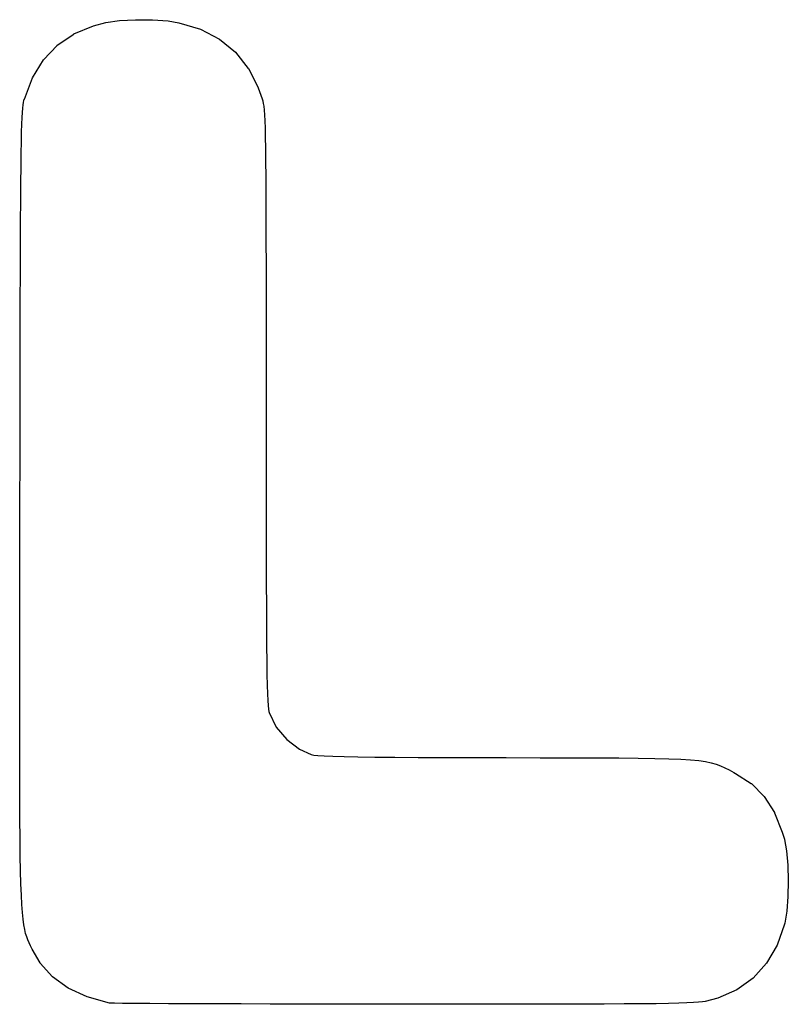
# Model space of a CAD drawing. Extents: x 57 to 265, y -121 to -64.
# Tile 6 of 7: x 159 to 171, y -111 to -96. Entities that reach past the tile are written whole.
import ezdxf

# ---------------------------------------------------------------- set-up
doc = ezdxf.new("R2010")
doc.units = 0
doc.header["$MEASUREMENT"] = 0
doc.layers.add('BLACK', color=7, linetype='CONTINUOUS')

msp = doc.modelspace()

# ---------------------------------------------------------------- linework, layer by layer
at = {"layer": 'Black'}
for p, q in [((159.784, -95.6925), (159.979, -95.6419)), ((159.979, -95.6418), (160.192, -95.6109)), ((159.979, -95.6419), (159.979, -95.6418)), ((159.979, -95.6419), (159.979, -95.6419)), ((160.192, -95.6109), (160.444, -95.5964)), ((160.192, -95.6109), (160.192, -95.6109)), ((160.192, -95.6109), (160.192, -95.6109)), ((160.444, -95.5964), (160.444, -95.5964)), ((160.444, -95.5964), (160.444, -95.5964)), ((160.444, -95.5964), (160.707, -95.5983)), ((160.707, -95.5983), (160.707, -95.5984)), ((160.707, -95.5984), (160.707, -95.5983)), ((160.707, -95.5983), (160.953, -95.6166)), ((160.953, -95.6166), (160.954, -95.6167)), ((160.954, -95.6167), (160.954, -95.6167)), ((160.954, -95.6167), (161.121, -95.643)), ((161.121, -95.643), (161.121, -95.6431)), ((161.121, -95.6431), (161.121, -95.6431)), ((161.121, -95.6431), (161.459, -95.7452)), ((159.48, -95.8197), (159.784, -95.6927)), ((159.784, -95.6927), (159.784, -95.6925)), ((159.784, -95.6927), (159.784, -95.6927)), ((161.459, -95.7452), (161.459, -95.7454)), ((161.459, -95.7454), (161.46, -95.7455)), ((161.46, -95.7455), (161.753, -95.8988)), ((159.22, -95.9968), (159.479, -95.8202)), ((159.479, -95.82), (159.48, -95.8197)), ((159.479, -95.8202), (159.479, -95.82)), ((161.753, -95.8988), (161.754, -95.8991)), ((161.754, -95.8991), (161.754, -95.8993)), ((161.754, -95.8993), (162.002, -96.1028)), ((159.006, -96.2248), (159.22, -95.9975)), ((159.22, -95.9972), (159.22, -95.9968)), ((159.22, -95.9975), (159.22, -95.9972)), ((162.002, -96.1028), (162.003, -96.1032)), ((162.003, -96.1032), (162.003, -96.1035)), ((162.003, -96.1035), (162.205, -96.3562)), ((158.834, -96.5046), (159.005, -96.2256)), ((159.005, -96.2252), (159.006, -96.2248)), ((159.005, -96.2256), (159.005, -96.2252)), ((162.205, -96.3562), (162.205, -96.3567)), ((162.205, -96.3567), (162.206, -96.3571)), ((162.206, -96.3571), (162.36, -96.658)), ((158.706, -96.8373), (158.834, -96.5054)), ((158.834, -96.505), (158.834, -96.5046)), ((158.834, -96.5054), (158.834, -96.505)), ((162.36, -96.658), (162.36, -96.6583)), ((162.36, -96.6583), (162.36, -96.6586)), ((162.36, -96.6586), (162.422, -96.8344)), ((158.693, -96.8886), (158.7, -96.8572)), ((158.7, -96.857), (158.705, -96.8377)), ((158.7, -96.8571), (158.7, -96.857)), ((158.7, -96.8572), (158.7, -96.8571)), ((158.705, -96.8377), (158.706, -96.8375)), ((158.706, -96.8375), (158.706, -96.8373)), ((162.422, -96.8344), (162.422, -96.8345)), ((162.422, -96.8345), (162.422, -96.8347)), ((162.422, -96.8347), (162.43, -96.8661)), ((162.43, -96.8661), (162.431, -96.8662)), ((162.431, -96.8662), (162.431, -96.8663)), ((162.431, -96.8663), (162.438, -96.903)), ((158.676, -97.0439), (158.681, -96.9793)), ((158.681, -96.9792), (158.687, -96.9286)), ((158.681, -96.9793), (158.681, -96.9792)), ((158.681, -96.9793), (158.681, -96.9793)), ((158.687, -96.9284), (158.693, -96.8889)), ((158.687, -96.9285), (158.687, -96.9284)), ((158.687, -96.9286), (158.687, -96.9285)), ((158.693, -96.8888), (158.693, -96.8886)), ((158.693, -96.8889), (158.693, -96.8888)), ((162.438, -96.903), (162.438, -96.9032)), ((162.438, -96.9032), (162.438, -96.9033)), ((162.438, -96.9033), (162.445, -96.9488)), ((162.445, -96.9488), (162.445, -96.9489)), ((162.445, -96.9489), (162.445, -96.9491)), ((162.445, -96.9491), (162.451, -97.0069)), ((162.451, -97.0069), (162.451, -97.007)), ((162.451, -97.007), (162.451, -97.0071)), ((162.451, -97.0071), (162.457, -97.0807)), ((158.667, -97.2274), (158.671, -97.1258)), ((158.671, -97.1257), (158.676, -97.0441)), ((158.671, -97.1258), (158.671, -97.1257)), ((158.671, -97.1257), (158.671, -97.1257)), ((158.676, -97.044), (158.676, -97.0439)), ((158.676, -97.0441), (158.676, -97.044)), ((162.457, -97.0807), (162.457, -97.0808)), ((162.457, -97.0808), (162.457, -97.0808)), ((162.457, -97.0808), (162.462, -97.1737)), ((162.462, -97.1737), (162.462, -97.1738)), ((162.462, -97.1738), (162.462, -97.1738)), ((162.462, -97.1738), (162.466, -97.2895)), ((158.663, -97.3521), (158.667, -97.2275)), ((158.667, -97.2275), (158.667, -97.2274)), ((158.667, -97.2274), (158.667, -97.2274)), ((162.466, -97.2895), (162.466, -97.2896)), ((162.466, -97.2896), (162.466, -97.2896)), ((162.466, -97.2896), (162.469, -97.4315)), ((158.66, -97.5027), (158.663, -97.3521)), ((158.663, -97.3521), (158.663, -97.3521)), ((158.663, -97.3521), (158.663, -97.3521)), ((162.469, -97.4315), (162.469, -97.4315)), ((162.469, -97.4315), (162.469, -97.4316)), ((162.469, -97.4316), (162.472, -97.6032)), ((158.656, -97.6823), (158.66, -97.5028)), ((158.66, -97.5028), (158.66, -97.5027)), ((158.66, -97.5028), (158.66, -97.5028)), ((162.472, -97.6032), (162.472, -97.6033)), ((162.472, -97.6033), (162.472, -97.6033)), ((162.472, -97.6033), (162.475, -97.8082)), ((158.654, -97.8939), (158.656, -97.6823)), ((158.656, -97.6823), (158.656, -97.6823)), ((158.656, -97.6823), (158.656, -97.6823)), ((158.651, -98.1403), (158.654, -97.8939)), ((158.654, -97.8939), (158.654, -97.8939)), ((158.654, -97.8939), (158.654, -97.8939)), ((162.475, -97.8082), (162.475, -97.8082)), ((162.475, -97.8082), (162.475, -97.8082)), ((162.475, -97.8082), (162.477, -98.0498)), ((162.477, -98.0498), (162.477, -98.0498)), ((162.477, -98.0498), (162.477, -98.0498)), ((162.477, -98.0498), (162.479, -98.3316)), ((158.649, -98.4246), (158.651, -98.1403)), ((158.651, -98.1403), (158.651, -98.1403)), ((158.651, -98.1403), (158.651, -98.1403)), ((162.479, -98.3316), (162.479, -98.3316)), ((162.479, -98.3316), (162.479, -98.3316)), ((162.479, -98.3316), (162.48, -98.657)), ((158.647, -98.7499), (158.649, -98.4246)), ((158.649, -98.4246), (158.649, -98.4246)), ((158.649, -98.4246), (158.649, -98.4246)), ((162.48, -98.657), (162.48, -98.657)), ((162.48, -98.657), (162.48, -98.657)), ((162.48, -98.657), (162.481, -99.0296)), ((158.646, -99.119), (158.647, -98.7499)), ((158.647, -98.7499), (158.647, -98.7499)), ((158.647, -98.7499), (158.647, -98.7499)), ((162.481, -99.0296), (162.481, -99.0296)), ((162.481, -99.0296), (162.481, -99.0296)), ((162.481, -99.0296), (162.482, -99.4529)), ((158.644, -99.5349), (158.646, -99.119)), ((158.646, -99.119), (158.646, -99.119)), ((158.646, -99.119), (158.646, -99.119)), ((162.482, -99.4529), (162.482, -99.4529)), ((162.482, -99.4529), (162.482, -99.4529)), ((162.482, -99.4529), (162.482, -99.9302)), ((158.643, -100.001), (158.644, -99.5349)), ((158.644, -99.5349), (158.644, -99.5349)), ((158.644, -99.5349), (158.644, -99.5349)), ((162.482, -99.9302), (162.482, -99.9302)), ((162.482, -99.9302), (162.482, -100.465)), ((158.641, -100.519), (158.643, -100.001)), ((158.643, -100.001), (158.643, -100.001)), ((158.64, -101.094), (158.641, -100.519)), ((158.641, -100.519), (158.641, -100.519)), ((162.482, -100.465), (162.482, -100.465)), ((162.482, -100.465), (162.482, -101.061)), ((158.639, -101.727), (158.64, -101.094)), ((158.64, -101.094), (158.64, -101.094)), ((162.482, -101.061), (162.482, -101.061)), ((162.482, -101.061), (162.482, -101.659)), ((158.638, -102.422), (158.639, -101.727)), ((158.639, -101.727), (158.639, -101.727)), ((162.482, -101.659), (162.483, -102.327)), ((162.483, -102.327), (162.483, -102.931)), ((158.637, -103.182), (158.638, -102.422)), ((162.483, -102.931), (162.483, -103.473)), ((158.636, -103.882), (158.637, -103.182)), ((162.483, -103.473), (162.484, -103.957)), ((158.634, -104.603), (158.636, -103.882)), ((162.484, -103.957), (162.485, -104.386)), ((162.485, -104.386), (162.487, -104.764)), ((158.634, -105.261), (158.634, -104.603)), ((158.634, -104.603), (158.634, -104.603)), ((162.487, -104.764), (162.488, -105.093)), ((162.488, -105.093), (162.491, -105.377)), ((158.633, -105.861), (158.634, -105.261)), ((158.634, -105.261), (158.634, -105.261)), ((162.491, -105.377), (162.491, -105.377)), ((162.491, -105.377), (162.493, -105.618)), ((162.493, -105.618), (162.493, -105.618)), ((162.493, -105.618), (162.496, -105.821)), ((158.633, -106.405), (158.633, -105.861)), ((158.633, -105.861), (158.633, -105.861)), ((162.496, -105.821), (162.496, -105.821)), ((162.496, -105.821), (162.5, -105.989)), ((162.5, -105.989), (162.504, -106.124)), ((162.504, -106.124), (162.508, -106.229)), ((162.508, -106.229), (162.514, -106.309)), ((158.633, -106.895), (158.633, -106.405)), ((158.633, -106.405), (158.633, -106.405)), ((158.633, -106.405), (158.633, -106.405)), ((162.514, -106.309), (162.519, -106.366)), ((162.519, -106.366), (162.526, -106.403)), ((162.526, -106.403), (162.529, -106.416)), ((162.529, -106.416), (162.642, -106.644)), ((162.642, -106.644), (162.805, -106.84)), ((162.805, -106.84), (163.006, -106.991)), ((158.633, -107.335), (158.633, -106.895)), ((158.633, -106.895), (158.633, -106.895)), ((158.633, -106.895), (158.633, -106.895)), ((163.006, -106.991), (163.188, -107.073)), ((163.188, -107.073), (163.226, -107.081)), ((163.226, -107.081), (163.293, -107.088)), ((163.293, -107.088), (163.392, -107.094)), ((163.392, -107.094), (163.526, -107.1)), ((163.526, -107.1), (163.7, -107.104)), ((163.7, -107.104), (163.917, -107.108)), ((163.917, -107.108), (163.917, -107.108)), ((163.917, -107.108), (164.179, -107.112)), ((164.179, -107.112), (164.179, -107.112)), ((164.179, -107.112), (164.492, -107.115)), ((164.492, -107.115), (164.859, -107.117)), ((164.859, -107.117), (165.283, -107.119)), ((165.283, -107.119), (165.768, -107.12)), ((165.768, -107.12), (166.234, -107.121)), ((166.234, -107.121), (166.763, -107.122)), ((166.763, -107.122), (166.763, -107.122)), ((166.763, -107.122), (167.23, -107.123)), ((167.23, -107.123), (167.23, -107.123)), ((167.23, -107.123), (167.23, -107.123)), ((167.23, -107.123), (167.637, -107.124)), ((167.637, -107.124), (167.637, -107.124)), ((167.637, -107.124), (167.637, -107.124)), ((167.637, -107.124), (167.991, -107.126)), ((167.991, -107.126), (167.991, -107.126)), ((167.991, -107.126), (167.991, -107.126)), ((167.991, -107.126), (168.296, -107.129)), ((168.296, -107.129), (168.296, -107.129)), ((168.296, -107.129), (168.296, -107.129)), ((168.296, -107.129), (168.556, -107.133)), ((168.556, -107.133), (168.556, -107.133)), ((168.556, -107.133), (168.556, -107.133)), ((168.556, -107.133), (168.775, -107.138)), ((168.775, -107.138), (168.775, -107.138)), ((168.775, -107.138), (168.775, -107.138)), ((168.775, -107.138), (168.96, -107.146)), ((168.96, -107.146), (168.96, -107.146)), ((168.96, -107.146), (168.96, -107.146)), ((168.96, -107.146), (169.114, -107.156)), ((169.114, -107.156), (169.114, -107.156)), ((169.114, -107.156), (169.114, -107.156)), ((169.114, -107.156), (169.241, -107.168)), ((169.241, -107.168), (169.241, -107.168)), ((169.241, -107.168), (169.241, -107.168)), ((169.241, -107.168), (169.347, -107.183)), ((158.635, -107.729), (158.633, -107.335)), ((158.633, -107.335), (158.633, -107.335)), ((158.633, -107.335), (158.633, -107.335)), ((169.347, -107.183), (169.348, -107.183)), ((169.348, -107.183), (169.348, -107.183)), ((169.348, -107.183), (169.437, -107.202)), ((169.437, -107.202), (169.437, -107.202)), ((169.437, -107.202), (169.437, -107.202)), ((169.437, -107.202), (169.514, -107.223)), ((169.514, -107.223), (169.514, -107.224)), ((169.514, -107.224), (169.514, -107.224)), ((169.514, -107.224), (169.583, -107.249)), ((169.583, -107.249), (169.583, -107.249)), ((169.583, -107.249), (169.583, -107.249)), ((169.583, -107.249), (169.649, -107.279)), ((169.649, -107.279), (169.649, -107.279)), ((169.649, -107.279), (169.649, -107.279)), ((169.649, -107.279), (169.716, -107.313)), ((169.716, -107.313), (169.716, -107.313)), ((169.716, -107.313), (169.716, -107.313)), ((169.716, -107.313), (169.79, -107.352)), ((169.79, -107.352), (169.79, -107.352)), ((169.79, -107.352), (169.818, -107.367)), ((169.818, -107.367), (169.818, -107.367)), ((169.818, -107.367), (169.818, -107.367)), ((169.818, -107.367), (170.063, -107.527)), ((170.063, -107.527), (170.063, -107.528)), ((170.063, -107.528), (170.064, -107.528)), ((170.064, -107.528), (170.263, -107.73)), ((158.637, -108.078), (158.635, -107.729)), ((158.635, -107.729), (158.635, -107.729)), ((158.635, -107.729), (158.635, -107.729)), ((170.263, -107.73), (170.263, -107.73)), ((170.263, -107.73), (170.264, -107.731)), ((170.264, -107.731), (170.423, -107.98)), ((158.639, -108.386), (158.637, -108.078)), ((158.637, -108.078), (158.637, -108.078)), ((158.637, -108.078), (158.637, -108.078)), ((170.423, -107.98), (170.423, -107.981)), ((170.423, -107.981), (170.423, -107.981)), ((170.423, -107.981), (170.545, -108.283)), ((158.643, -108.656), (158.639, -108.386)), ((158.639, -108.386), (158.639, -108.386)), ((158.639, -108.386), (158.639, -108.386)), ((170.545, -108.283), (170.545, -108.283)), ((170.545, -108.283), (170.546, -108.284)), ((170.546, -108.284), (170.579, -108.397)), ((170.579, -108.397), (170.579, -108.398)), ((170.579, -108.398), (170.579, -108.398)), ((170.579, -108.398), (170.613, -108.576)), ((158.647, -108.891), (158.643, -108.656)), ((158.643, -108.656), (158.643, -108.656)), ((158.643, -108.656), (158.643, -108.656)), ((170.613, -108.576), (170.613, -108.576)), ((170.613, -108.576), (170.613, -108.576)), ((170.613, -108.576), (170.633, -108.799)), ((170.633, -108.799), (170.633, -108.799)), ((170.633, -108.799), (170.633, -108.799)), ((170.633, -108.799), (170.641, -109.045)), ((158.653, -109.094), (158.647, -108.891)), ((158.647, -108.891), (158.647, -108.891)), ((158.647, -108.891), (158.647, -108.891)), ((158.659, -109.267), (158.653, -109.094)), ((158.653, -109.094), (158.653, -109.094)), ((158.653, -109.094), (158.653, -109.094)), ((170.641, -109.045), (170.636, -109.292)), ((170.641, -109.045), (170.641, -109.045)), ((170.641, -109.045), (170.641, -109.045)), ((158.659, -109.268), (158.659, -109.267)), ((158.667, -109.415), (158.659, -109.268)), ((158.659, -109.268), (158.659, -109.268)), ((170.636, -109.292), (170.617, -109.519)), ((170.636, -109.292), (170.636, -109.292)), ((170.636, -109.292), (170.636, -109.292)), ((158.676, -109.539), (158.667, -109.415)), ((158.667, -109.415), (158.667, -109.415)), ((158.667, -109.415), (158.667, -109.415)), ((158.676, -109.54), (158.676, -109.539)), ((158.676, -109.539), (158.676, -109.539)), ((158.686, -109.644), (158.676, -109.54)), ((170.617, -109.52), (170.586, -109.705)), ((170.617, -109.519), (170.617, -109.52)), ((170.617, -109.52), (170.617, -109.52)), ((158.698, -109.731), (158.686, -109.644)), ((158.686, -109.644), (158.686, -109.644)), ((158.686, -109.644), (158.686, -109.644)), ((158.711, -109.804), (158.698, -109.731)), ((158.698, -109.731), (158.698, -109.731)), ((158.698, -109.731), (158.698, -109.731)), ((170.582, -109.721), (170.465, -110.051)), ((170.586, -109.705), (170.582, -109.721)), ((170.582, -109.721), (170.582, -109.721)), ((170.582, -109.721), (170.582, -109.721)), ((170.586, -109.705), (170.586, -109.705)), ((170.586, -109.705), (170.586, -109.705)), ((158.712, -109.804), (158.711, -109.804)), ((158.726, -109.866), (158.712, -109.804)), ((158.712, -109.804), (158.712, -109.804)), ((158.743, -109.919), (158.726, -109.866)), ((158.726, -109.866), (158.726, -109.866)), ((158.726, -109.866), (158.726, -109.866)), ((158.743, -109.92), (158.743, -109.919)), ((158.761, -109.968), (158.743, -109.92)), ((158.743, -109.92), (158.743, -109.92)), ((158.781, -110.014), (158.761, -109.968)), ((158.761, -109.968), (158.761, -109.968)), ((158.761, -109.968), (158.761, -109.968)), ((158.782, -110.014), (158.781, -110.014)), ((158.804, -110.061), (158.782, -110.014)), ((158.782, -110.014), (158.782, -110.014)), ((158.828, -110.112), (158.804, -110.061)), ((158.804, -110.061), (158.804, -110.061)), ((158.804, -110.061), (158.804, -110.061)), ((170.465, -110.052), (170.302, -110.333)), ((170.465, -110.051), (170.465, -110.051)), ((170.465, -110.051), (170.465, -110.052)), ((158.953, -110.328), (158.828, -110.112)), ((158.828, -110.112), (158.828, -110.112)), ((158.828, -110.112), (158.828, -110.112)), ((158.953, -110.329), (158.953, -110.328)), ((158.953, -110.328), (158.953, -110.328)), ((159.146, -110.545), (158.953, -110.329)), ((170.302, -110.333), (170.093, -110.564)), ((170.302, -110.333), (170.302, -110.333)), ((170.302, -110.333), (170.302, -110.333)), ((159.146, -110.546), (159.146, -110.545)), ((159.147, -110.546), (159.146, -110.546)), ((159.39, -110.722), (159.147, -110.546)), ((170.093, -110.564), (170.093, -110.565)), ((170.092, -110.565), (169.839, -110.746)), ((170.093, -110.565), (170.092, -110.565)), ((159.391, -110.722), (159.39, -110.722)), ((159.39, -110.722), (159.39, -110.722)), ((159.687, -110.858), (159.391, -110.722)), ((160.038, -110.955), (159.687, -110.858)), ((159.687, -110.858), (159.687, -110.858)), ((159.687, -110.858), (159.687, -110.858)), ((169.838, -110.746), (169.54, -110.876)), ((169.839, -110.746), (169.838, -110.746)), ((169.838, -110.746), (169.838, -110.746)), ((160.039, -110.956), (160.038, -110.955)), ((160.038, -110.955), (160.038, -110.955)), ((160.047, -110.956), (160.039, -110.956)), ((160.113, -110.958), (160.047, -110.956)), ((160.047, -110.956), (160.047, -110.956)), ((160.047, -110.956), (160.047, -110.956)), ((160.241, -110.96), (160.113, -110.958)), ((160.113, -110.958), (160.113, -110.958)), ((160.113, -110.958), (160.113, -110.958)), ((160.428, -110.961), (160.241, -110.96)), ((160.241, -110.96), (160.241, -110.96)), ((160.241, -110.96), (160.241, -110.96)), ((160.668, -110.963), (160.428, -110.961)), ((160.428, -110.961), (160.428, -110.961)), ((160.428, -110.961), (160.428, -110.961)), ((160.959, -110.965), (160.668, -110.963)), ((160.668, -110.963), (160.668, -110.963)), ((160.668, -110.963), (160.668, -110.963)), ((161.296, -110.966), (160.959, -110.965)), ((160.959, -110.965), (160.959, -110.965)), ((160.959, -110.965), (160.959, -110.965)), ((161.675, -110.968), (161.296, -110.966)), ((161.296, -110.966), (161.296, -110.966)), ((161.296, -110.966), (161.296, -110.966)), ((162.093, -110.969), (161.675, -110.968)), ((161.675, -110.968), (161.675, -110.968)), ((161.675, -110.968), (161.675, -110.968)), ((162.544, -110.97), (162.093, -110.969)), ((162.093, -110.969), (162.093, -110.969)), ((162.093, -110.969), (162.093, -110.969)), ((163.026, -110.971), (162.544, -110.97)), ((162.544, -110.97), (162.544, -110.97)), ((163.533, -110.972), (163.026, -110.971)), ((163.026, -110.971), (163.026, -110.971)), ((163.026, -110.971), (163.026, -110.971)), ((164.063, -110.973), (163.533, -110.972)), ((163.533, -110.972), (163.533, -110.972)), ((164.611, -110.973), (164.063, -110.973)), ((164.063, -110.973), (164.063, -110.973)), ((164.063, -110.973), (164.063, -110.973)), ((164.611, -110.973), (164.611, -110.973)), ((164.777, -110.973), (164.611, -110.973)), ((165.422, -110.974), (164.777, -110.973)), ((164.777, -110.973), (164.777, -110.973)), ((166.004, -110.974), (165.422, -110.974)), ((165.422, -110.974), (165.422, -110.974)), ((165.422, -110.974), (165.422, -110.974)), ((166.525, -110.973), (166.004, -110.974)), ((166.004, -110.974), (166.004, -110.974)), ((166.004, -110.974), (166.004, -110.974)), ((166.99, -110.973), (166.525, -110.973)), ((166.525, -110.973), (166.525, -110.973)), ((166.525, -110.973), (166.525, -110.973)), ((167.401, -110.972), (166.99, -110.973)), ((166.99, -110.973), (166.99, -110.973)), ((166.99, -110.973), (166.99, -110.973)), ((167.762, -110.971), (167.401, -110.972)), ((167.401, -110.972), (167.401, -110.972)), ((167.401, -110.972), (167.401, -110.972)), ((168.075, -110.969), (167.762, -110.971)), ((167.762, -110.971), (167.762, -110.971)), ((167.762, -110.971), (167.762, -110.971)), ((168.346, -110.967), (168.075, -110.969)), ((168.075, -110.969), (168.075, -110.969)), ((168.075, -110.969), (168.075, -110.969)), ((168.576, -110.964), (168.346, -110.967)), ((168.346, -110.967), (168.346, -110.967)), ((168.346, -110.967), (168.346, -110.967)), ((168.769, -110.961), (168.576, -110.964)), ((168.576, -110.964), (168.576, -110.964)), ((168.576, -110.964), (168.576, -110.964)), ((168.929, -110.957), (168.769, -110.961)), ((168.769, -110.961), (168.769, -110.961)), ((168.769, -110.961), (168.769, -110.961)), ((169.058, -110.952), (168.929, -110.957)), ((168.929, -110.957), (168.929, -110.957)), ((168.929, -110.957), (168.929, -110.957)), ((169.161, -110.948), (169.058, -110.952)), ((169.058, -110.952), (169.058, -110.952)), ((169.058, -110.952), (169.058, -110.952)), ((169.24, -110.942), (169.161, -110.948)), ((169.161, -110.948), (169.161, -110.948)), ((169.161, -110.948), (169.161, -110.948)), ((169.299, -110.936), (169.24, -110.942)), ((169.24, -110.942), (169.24, -110.942)), ((169.24, -110.942), (169.24, -110.942)), ((169.3, -110.936), (169.299, -110.936)), ((169.342, -110.929), (169.3, -110.936)), ((169.3, -110.936), (169.3, -110.936)), ((169.539, -110.876), (169.342, -110.928)), ((169.342, -110.928), (169.342, -110.928)), ((169.342, -110.928), (169.342, -110.929)), ((169.54, -110.876), (169.539, -110.876)), ((169.54, -110.876), (169.54, -110.876))]:
    msp.add_line(p, q, dxfattribs=at)

doc.saveas('drawing.dxf')
